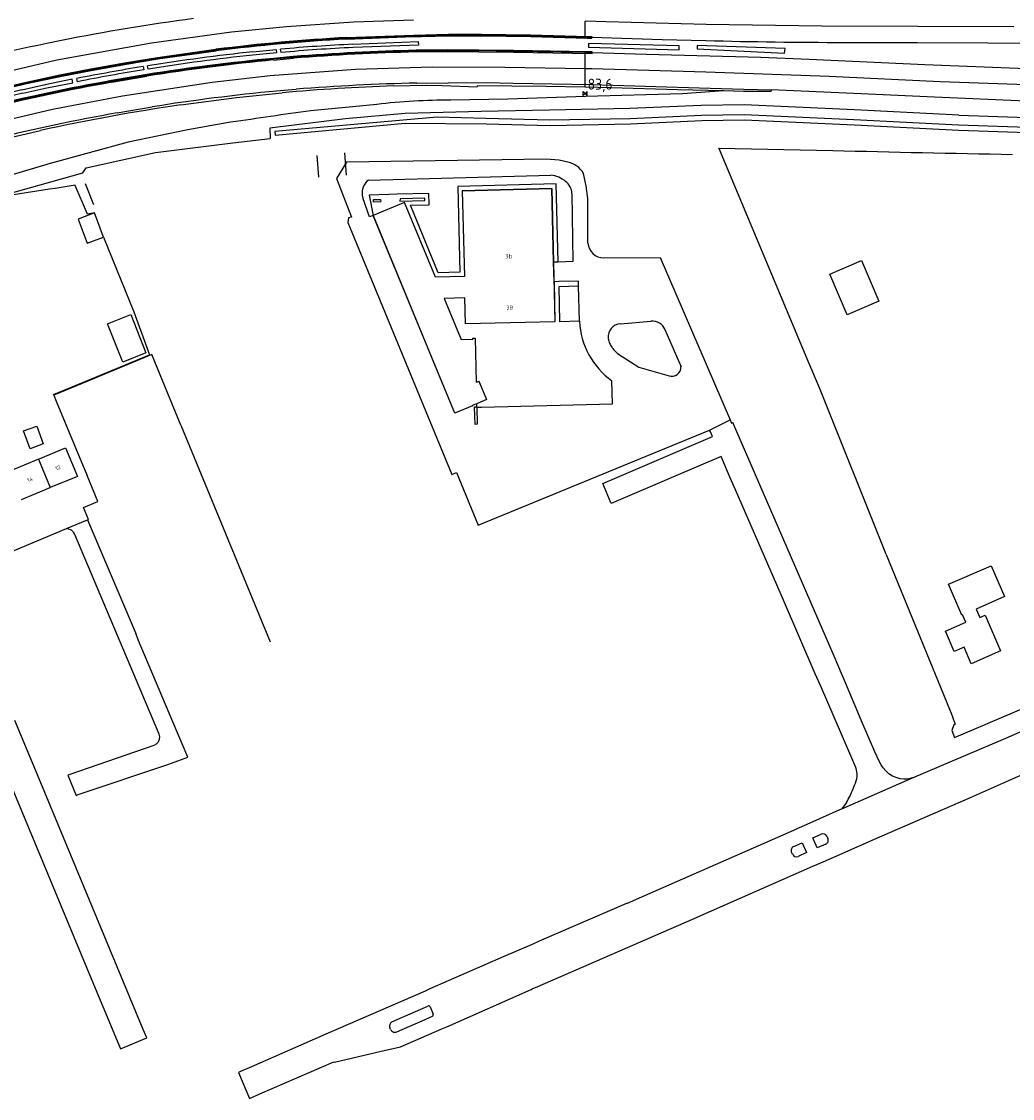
# Model space of a CAD drawing. Extents: x 145741 to 149421, y 457889 to 459999.
# Tile 54 of 84: x 147985 to 148211, y 459221 to 459467. Entities that reach past the tile are written whole.
import ezdxf
from ezdxf.enums import TextEntityAlignment as Align

# ---------------------------------------------------------------- set-up
doc = ezdxf.new("R2010")
doc.units = 0
doc.header["$LTSCALE"] = 4
doc.layers.get('0').update_dxf_attribs({"linetype": 'CONTINUOUS'})
doc.styles.add('ISO', font='ISO')
doc.styles.get("Standard").update_dxf_attribs({"font": 'ISO'})
doc.linetypes.add('RASTER', pattern='A,0.25,-0.25,[150,BLOK.SHX,S=0.25,R=0,X=0,Y=0],-0.25,0.25', length=1)

# ---------------------------------------------------------------- blocks, each defined once
blk = doc.blocks.new('kilometerpaal')
at = {"color": 0}
for p, q in [((-0.44, 0.44), (0.44, -0.44)), ((-0.44, -0.44), (-0.44, 0.44)), ((0.44, 0.44), (-0.44, -0.44)), ((0.44, -0.44), (0.44, 0.44))]:
    blk.add_line(p, q, dxfattribs=at)
at = {"color": 0, "style": 'ISO'}
blk.add_attdef('KILOMETERPAAL', (0.59, 0.87), '', height=2.5, dxfattribs=at)

msp = doc.modelspace()

# ---------------------------------------------------------------- linework, layer by layer
at = {"linetype": 'Continuous'}
for p, q in [((148060.75, 459466.94), (148045.49, 459465.92)), ((148074.48, 459467.45), (148060.75, 459466.94)), ((148113.71, 459463.57), (148113.71, 459467.16)), ((148118.48, 459467.04), (148113.71, 459467.16)), ((148141.36, 459466.45), (148118.48, 459467.04)), ((148032.92, 459464.64), (148014.65, 459462.17)), ((148045.49, 459465.92), (148032.92, 459464.64)), ((148167.74, 459466.06), (148141.36, 459466.45)), ((148211.66, 459465.87), (148167.74, 459466.06)), ((147994.06, 459462.76), (147990.68, 459462.09)), ((148014.65, 459462.17), (147993.03, 459458.27)), ((148059.2, 459463.28), (148074.58, 459463.85)), ((148059.21, 459463.08), (148074.59, 459463.65)), ((148060.64, 459461.93), (148075.55, 459462.51)), ((148074.58, 459463.85), (148082.52, 459464.02)), ((148074.59, 459463.65), (148074.9, 459463.67)), ((148074.9, 459463.67), (148075.54, 459463.67)), ((148075.54, 459463.67), (148076.3, 459463.69)), ((148075.55, 459462.51), (148075.59, 459461.72)), ((148076.3, 459463.69), (148082.52, 459463.81)), ((148082.52, 459464.02), (148090.02, 459464.01)), ((148082.52, 459463.81), (148090.02, 459463.8)), ((148090.02, 459464.01), (148101.22, 459463.88)), ((148090.02, 459463.8), (148101.21, 459463.67)), ((148101.21, 459463.67), (148114.2, 459463.34)), ((148101.22, 459463.88), (148113.71, 459463.57)), ((148113.71, 459463.57), (148115.2, 459463.53)), ((148114.2, 459463.34), (148115.2, 459463.33)), ((148114.46, 459462.09), (148114.46, 459461.21)), ((148135.18, 459461.53), (148114.46, 459462.09)), ((148115.2, 459463.53), (148131.25, 459463)), ((148115.2, 459463.33), (148115.2, 459463.53)), ((148131.25, 459463), (148141.26, 459462.75)), ((148172.93, 459462.34), (148189.52, 459462.33)), ((148189.52, 459462.33), (148205.71, 459462.25)), ((148205.71, 459462.25), (148214.58, 459462.13)), ((148016.02, 459458.75), (148029.36, 459460.59)), ((148016.05, 459458.55), (148029.39, 459460.39)), ((148037.77, 459460.18), (148043.08, 459460.71)), ((148043.16, 459459.94), (148037.77, 459459.42)), ((148043.08, 459460.71), (148043.16, 459459.94)), ((148044.21, 459460.03), (148044.13, 459460.81)), ((148075.59, 459461.72), (148060.66, 459461.16)), ((148082.33, 459460.6), (148075.12, 459460.53)), ((148082.33, 459460.39), (148075.12, 459460.32)), ((148075.12, 459460.15), (148082.34, 459460.22)), ((148089.38, 459460.58), (148082.33, 459460.6)), ((148089.37, 459460.37), (148082.33, 459460.39)), ((148082.34, 459460.22), (148089.37, 459460.21)), ((148097.36, 459460.29), (148089.37, 459460.37)), ((148089.37, 459460.21), (148097.36, 459460.12)), ((148097.36, 459460.5), (148089.38, 459460.58)), ((148114.34, 459460.2), (148097.36, 459460.5)), ((148113.71, 459459.99), (148097.36, 459460.29)), ((148097.36, 459460.12), (148115.33, 459459.79)), ((148113.71, 459456.37), (148113.71, 459459.99)), ((148115.32, 459459.96), (148113.71, 459459.99)), ((148115.3, 459460.19), (148114.34, 459460.2)), ((148114.46, 459461.21), (148135.2, 459460.6)), ((148115.32, 459459.96), (148115.3, 459460.19)), ((148127.61, 459459.59), (148115.32, 459459.96)), ((148115.33, 459459.79), (148115.32, 459459.96)), ((148153.8, 459458.86), (148127.61, 459459.59)), ((148135.2, 459460.6), (148135.18, 459461.53)), ((148139.31, 459461.6), (148139.3, 459460.83)), ((148139.3, 459460.83), (148159.27, 459459.84)), ((148159.35, 459460.94), (148139.31, 459461.6)), ((148159.27, 459459.84), (148159.35, 459460.94)), ((147993.03, 459458.27), (147968.36, 459452.45)), ((148000.81, 459456.12), (148008.91, 459457.58)), ((148000.85, 459455.92), (148008.94, 459457.38)), ((148008.91, 459457.58), (148016.02, 459458.75)), ((148008.94, 459457.38), (148016.05, 459458.55)), ((148047.01, 459459.1), (148042.49, 459458.69)), ((148047.03, 459458.89), (148042.52, 459458.48)), ((148042.53, 459458.31), (148047.04, 459458.72)), ((148164.9, 459458.42), (148153.8, 459458.86)), ((148191.26, 459457.24), (148164.9, 459458.42)), ((148214.52, 459456.26), (148191.26, 459457.24)), ((147985.7, 459453.02), (147993.75, 459454.74)), ((147993.75, 459454.74), (148000.81, 459456.12)), ((147993.79, 459454.54), (148000.85, 459455.92)), ((148013.53, 459454.99), (148005.48, 459453.6)), ((148013.56, 459454.78), (148005.52, 459453.39)), ((148005.55, 459453.22), (148013.59, 459454.62)), ((148012.71, 459456.83), (148012.85, 459456.07)), ((148013.87, 459456.23), (148013.74, 459457.01)), ((148028.48, 459453.27), (148041.77, 459454.77)), ((148041.77, 459454.77), (148061.25, 459456.18)), ((148061.25, 459456.18), (148078.76, 459456.73)), ((148078.76, 459456.73), (148095.31, 459456.69)), ((148095.31, 459456.69), (148113.71, 459456.37)), ((148113.71, 459452.07), (148113.71, 459456.37)), ((148113.71, 459456.37), (148115.25, 459456.34)), ((148115.25, 459456.34), (148141.29, 459455.59)), ((148141.29, 459455.59), (148169.41, 459454.58)), ((148169.41, 459454.58), (148194.77, 459453.36)), ((147979.68, 459451.61), (147985.7, 459453.02)), ((147979.73, 459451.41), (147985.75, 459452.83)), ((147990.34, 459452.63), (147984.99, 459451.45)), ((147985.75, 459452.83), (147993.79, 459454.54)), ((147996.53, 459453.92), (147990.34, 459452.63)), ((147990.74, 459451.92), (147996.68, 459453.13)), ((147996.68, 459453.13), (147996.53, 459453.92)), ((147997.74, 459453.34), (147997.56, 459454.1)), ((148007.99, 459450.14), (148028.48, 459453.27)), ((148069.88, 459452.37), (148077.43, 459452.56)), ((148077.43, 459452.56), (148081.05, 459452.49)), ((148081.05, 459452.49), (148089.03, 459452.17)), ((148089.08, 459452.39), (148089.03, 459452.17)), ((148104.81, 459452.23), (148089.08, 459452.39)), ((148113.71, 459452.07), (148104.81, 459452.23)), ((148194.77, 459453.36), (148214.48, 459452.72)), ((147985.2, 459450.71), (147990.74, 459451.92)), ((147992, 459447.08), (148007.99, 459450.14)), ((148021.33, 459448.03), (148034.05, 459449.75)), ((148034.05, 459449.75), (148044.47, 459450.81)), ((148113.74, 459449.94), (148096.06, 459449.36)), ((148119.61, 459451.96), (148113.71, 459452.07)), ((148135.93, 459450.61), (148113.74, 459449.94)), ((148134.76, 459451.5), (148119.61, 459451.96)), ((148145.32, 459451.24), (148134.76, 459451.5)), ((148145.32, 459451.24), (148135.93, 459450.61)), ((148149.84, 459451.09), (148145.32, 459451.24)), ((148156.14, 459451.08), (148149.84, 459451.09)), ((148156.18, 459451.48), (148156.14, 459451.08)), ((148175.1, 459450.64), (148156.18, 459451.48)), ((148193.51, 459449.82), (148175.1, 459450.64)), ((148214.44, 459448.94), (148193.51, 459449.82)), ((148066.08, 459448.16), (148051.03, 459446.73)), ((148096.06, 459449.36), (148083.02, 459449.15)), ((148123.89, 459447.2), (148105.56, 459446.83)), ((148140.19, 459447.92), (148123.89, 459447.2)), ((148150.01, 459448.09), (148140.19, 459447.92)), ((148175.2, 459446.93), (148150.01, 459448.09)), ((147972.31, 459442.4), (147992, 459447.08)), ((148058.91, 459444.85), (148041.62, 459442.76)), ((148079.91, 459445.25), (148042.77, 459441.96)), ((148072.58, 459446.12), (148058.91, 459444.85)), ((148089.93, 459446.57), (148072.58, 459446.12)), ((148090.98, 459444.91), (148079.91, 459445.25)), ((148105.56, 459446.83), (148089.93, 459446.57)), ((148105.6, 459444.53), (148090.98, 459444.91)), ((148123.96, 459444.89), (148105.6, 459444.53)), ((148140.26, 459445.61), (148123.96, 459444.89)), ((148149.98, 459445.79), (148140.26, 459445.61)), ((148175.09, 459444.63), (148149.98, 459445.79)), ((148199.04, 459445.73), (148175.2, 459446.93)), ((148199.04, 459445.73), (148222.23, 459444.93)), ((148022.89, 459442.38), (148009.33, 459439.51)), ((148032.71, 459444.08), (148022.89, 459442.38)), ((148041.62, 459442.76), (148041.73, 459440.34)), ((148042.84, 459441.15), (148072.55, 459443.84)), ((148072.55, 459443.84), (148091.08, 459443.75)), ((148091.08, 459443.75), (148105.7, 459443.36)), ((148105.7, 459443.36), (148124.06, 459443.73)), ((148124.06, 459443.73), (148140.36, 459444.45)), ((148140.36, 459444.45), (148150.08, 459444.62)), ((148150.08, 459444.62), (148175.19, 459443.46)), ((148198.96, 459443.42), (148175.09, 459444.63)), ((148175.19, 459443.46), (148199.02, 459442.26)), ((148222.16, 459442.63), (148198.96, 459443.42)), ((147979.64, 459439.96), (147989.28, 459442.21)), ((148033.22, 459439.4), (148041.73, 459440.34)), ((148042.77, 459441.96), (148042.84, 459441.15)), ((148199.02, 459442.26), (148222.22, 459441.46)), ((148009.33, 459439.51), (147991.46, 459434.65)), ((148015.51, 459437.14), (148033.22, 459439.4)), ((148144.36, 459437.85), (148144.23, 459438.15)), ((148144.23, 459438.15), (148170.24, 459437.63)), ((148164.81, 459389.12), (148144.36, 459437.85)), ((147999.68, 459433.69), (148015.51, 459437.14)), ((148059.14, 459434.92), (148056.88, 459431.23)), ((148104.8, 459435.65), (148059.14, 459434.92)), ((148107.72, 459435.38), (148104.8, 459435.65)), ((148109.76, 459434.93), (148107.72, 459435.38)), ((147953.55, 459419.7), (147998.94, 459432.51)), ((147991.46, 459434.65), (147976.15, 459430.14)), ((147998.94, 459432.51), (147999.68, 459433.69)), ((148056.88, 459431.23), (148060.31, 459422.42)), ((148064.17, 459430.88), (148105.84, 459432)), ((148107.08, 459429.99), (148084.59, 459429.43)), ((148107.52, 459412.13), (148107.08, 459429.99)), ((148113.89, 459429.56), (148113.3, 459432.4)), ((147991.3, 459428.76), (147983.12, 459427.46)), ((147992.64, 459428.97), (147991.3, 459428.76)), ((147997.17, 459429.69), (147992.64, 459428.97)), ((147997.2, 459429.6), (147997.17, 459429.69)), ((148000, 459423.05), (147997.2, 459429.6)), ((148068.82, 459427.57), (148064.35, 459427.45)), ((148070.74, 459427.61), (148068.82, 459427.57)), ((148078, 459427.8), (148070.74, 459427.61)), ((148078.08, 459425.24), (148078, 459427.8)), ((148084.59, 459429.43), (148085.08, 459409.82)), ((148106.06, 459428.91), (148085.62, 459428.41)), ((148085.62, 459428.41), (148086.1, 459408.84)), ((148106.47, 459412.1), (148106.06, 459428.91)), ((148110.67, 459427.81), (148110.84, 459412.22)), ((148114.27, 459426.69), (148113.89, 459429.56)), ((148064.44, 459422.45), (148062.94, 459426.8)), ((148064.35, 459427.45), (148065.3, 459422.8)), ((148071.64, 459425.41), (148068.02, 459423.92)), ((148072.44, 459425.74), (148071.64, 459425.41)), ((148079.47, 459408.68), (148072.44, 459425.74)), ((148073.78, 459425.12), (148078.08, 459425.24)), ((148080.13, 459409.69), (148073.78, 459425.12)), ((148114.34, 459416.47), (148114.27, 459426.69)), ((148001.58, 459423.34), (147997.85, 459421.93)), ((148001.58, 459423.34), (148000, 459423.05)), ((148003.65, 459417.84), (148001.58, 459423.34)), ((148065.3, 459422.8), (148064.44, 459422.45)), ((148068.02, 459423.92), (148065.3, 459422.8)), ((148083.89, 459377.59), (148065.3, 459422.8)), ((147997.85, 459421.93), (147999.93, 459416.44)), ((148059.64, 459422.2), (148059.48, 459421.14)), ((148059.48, 459421.14), (148083.2, 459363.53)), ((148060.31, 459422.42), (148059.64, 459422.2)), ((147999.93, 459416.44), (148003.65, 459417.84)), ((148003.65, 459417.84), (148010.58, 459400.78)), ((148117.98, 459413.07), (148130.83, 459413.18)), ((148130.83, 459413.18), (148146.79, 459376.03)), ((148107.52, 459412.13), (148106.47, 459412.1)), ((148106.58, 459407.63), (148106.47, 459412.1)), ((148110.84, 459412.22), (148107.52, 459412.13)), ((148169.62, 459409.38), (148176.82, 459412.45)), ((148176.82, 459412.45), (148180.75, 459403.17)), ((148086.1, 459408.84), (148079.47, 459408.68)), ((148085.08, 459409.82), (148080.13, 459409.69)), ((148173.54, 459400.06), (148169.62, 459409.38)), ((148107.68, 459407.66), (148106.58, 459407.63)), ((148106.58, 459407.63), (148106.8, 459398.47)), ((148112.17, 459407.78), (148107.68, 459407.66)), ((148107.72, 459406.5), (148112.19, 459406.66)), ((148107.91, 459398.48), (148107.72, 459406.5)), ((148112.19, 459406.66), (148112.17, 459407.78)), ((148112.37, 459398.58), (148112.19, 459406.66)), ((148086.21, 459403.91), (148081.45, 459403.8)), ((148081.45, 459403.8), (148085.35, 459394.44)), ((148086.36, 459397.97), (148086.21, 459403.91)), ((148180.75, 459403.17), (148173.54, 459400.06)), ((148010.58, 459400.78), (148014.14, 459390.88)), ((148004.58, 459398), (148009.87, 459400.1)), ((148008.05, 459389.24), (148004.58, 459398)), ((148009.87, 459400.1), (148013.35, 459391.34)), ((148106.8, 459398.47), (148086.36, 459397.97)), ((148112.37, 459398.58), (148107.91, 459398.48)), ((148121.74, 459398.03), (148128.72, 459398.59)), ((148131.93, 459396.73), (148135.59, 459388.17)), ((148085.35, 459394.44), (148088.05, 459394.46)), ((148088.03, 459394.74), (148088.55, 459394.75)), ((148088.05, 459394.46), (148088.03, 459394.74)), ((148088.55, 459394.75), (148088.78, 459384.63)), ((148118.96, 459394.7), (148118.97, 459394.65)), ((148118.97, 459394.65), (148118.98, 459394.59)), ((148118.98, 459394.59), (148118.99, 459394.53)), ((148118.99, 459394.53), (148119.02, 459394.36)), ((148119.02, 459394.36), (148119.05, 459394.23)), ((148119.05, 459394.23), (148119.09, 459394.08)), ((148119.09, 459394.08), (148119.18, 459393.83)), ((148119.18, 459393.83), (148119.27, 459393.59)), ((148119.27, 459393.59), (148119.37, 459393.36)), ((148119.37, 459393.36), (148119.5, 459393.09)), ((148119.5, 459393.09), (148119.63, 459392.87)), ((147998.7, 459384.49), (148014.14, 459390.88)), ((148013.35, 459391.34), (148008.05, 459389.24)), ((148119.63, 459392.87), (148119.77, 459392.67)), ((148119.77, 459392.67), (148119.9, 459392.5)), ((148119.9, 459392.5), (148120.03, 459392.34)), ((148120.03, 459392.34), (148120.19, 459392.16)), ((148120.19, 459392.16), (148120.28, 459392.06)), ((148120.28, 459392.06), (148120.4, 459391.94)), ((148120.4, 459391.94), (148121.09, 459391.21)), ((148121.09, 459391.21), (148125.95, 459388.11)), ((148125.95, 459388.11), (148132.86, 459386.11)), ((148167.19, 459383.35), (148164.81, 459389.12)), ((147992.27, 459381.83), (147998.7, 459384.49)), ((148088.78, 459384.63), (148089.42, 459384.88)), ((148089.42, 459384.88), (148091.13, 459380.67)), ((148119.95, 459379.71), (148119.8, 459385)), ((148182.23, 459345.85), (148167.19, 459383.35)), ((147992.33, 459381.7), (147992.27, 459381.83)), ((147992.33, 459381.7), (147992.86, 459380.29)), ((147992.86, 459380.29), (147999.01, 459365.5)), ((148087.92, 459379.24), (148083.89, 459377.59)), ((148088.91, 459379.74), (148087.89, 459379.31)), ((148087.89, 459379.31), (148087.92, 459379.24)), ((148088.42, 459379.04), (148088.93, 459379.05)), ((148088.42, 459378.96), (148088.42, 459379.04)), ((148088.53, 459375.01), (148088.42, 459378.96)), ((148091.13, 459380.67), (148088.91, 459379.74)), ((148088.93, 459379.05), (148088.91, 459379.74)), ((148088.93, 459378.97), (148088.93, 459379.05)), ((148088.93, 459378.97), (148089.98, 459378.99)), ((148088.93, 459378.97), (148089.03, 459375.03)), ((148089.98, 459378.99), (148119.95, 459379.71)), ((148142.12, 459373.72), (148146.79, 459376.03)), ((148146.79, 459376.03), (148147.09, 459375.33)), ((147985.39, 459373.52), (147988.4, 459374.63)), ((147986.9, 459369.45), (147985.39, 459373.52)), ((147988.4, 459374.63), (147989.91, 459370.57)), ((148089.03, 459375.03), (148088.53, 459375.01)), ((148089.25, 459351.99), (148142.12, 459373.72)), ((148142.3, 459373.3), (148142.12, 459373.72)), ((148147.09, 459375.33), (148147.44, 459375.48)), ((148148.12, 459373.86), (148147.44, 459375.48)), ((148170.6, 459322.03), (148148.12, 459373.86)), ((148128.39, 459366.06), (148142.76, 459372.23)), ((148142.76, 459372.23), (148142.3, 459373.3)), ((147989.91, 459370.57), (147986.9, 459369.45)), ((147988.83, 459367.06), (147995, 459369.62)), ((147995, 459369.62), (147997.69, 459363.14)), ((147988.83, 459367.06), (147982.23, 459364.33)), ((147988.83, 459367.06), (147991.49, 459360.57)), ((148117.7, 459361.47), (148128.39, 459366.06)), ((148144.76, 459367.69), (148134.41, 459363.24)), ((148146.83, 459362.79), (148144.76, 459367.69)), ((147999.01, 459365.5), (147999.91, 459363.32)), ((148083.2, 459363.53), (148084.33, 459363.99)), ((148084.33, 459363.99), (148089.25, 459351.99)), ((147997.69, 459363.14), (147991.49, 459360.57)), ((148002.39, 459357.37), (147999.91, 459363.32)), ((148119.62, 459356.94), (148117.7, 459361.47)), ((148134.41, 459363.24), (148119.62, 459356.94)), ((148148.03, 459360.05), (148146.83, 459362.79)), ((147984.89, 459357.83), (147991.49, 459360.57)), ((148158.97, 459334.82), (148148.03, 459360.05)), ((147999.07, 459355.99), (148002.39, 459357.37)), ((148000.2, 459353.26), (147999.07, 459355.99)), ((147988.47, 459348.39), (147995.19, 459351.18)), ((147995.19, 459351.18), (148000.03, 459353.19)), ((147995.19, 459351.18), (147995.28, 459351.18)), ((147995.28, 459351.18), (147995.65, 459351.13)), ((148000.03, 459353.19), (148000.19, 459353.26)), ((148000.03, 459353.19), (148011.01, 459327.18)), ((148000.19, 459353.26), (148000.2, 459353.26)), ((147995.65, 459351.13), (147996.03, 459350.98)), ((147996.03, 459350.98), (147996.24, 459350.9)), ((147996.24, 459350.9), (147996.72, 459350.49)), ((147996.72, 459350.49), (147997.05, 459349.96)), ((147997.05, 459349.96), (148016.3, 459304.28)), ((147976.79, 459343.53), (147988.47, 459348.39)), ((148182.47, 459345.26), (148182.23, 459345.85)), ((148182.47, 459345.26), (148196.94, 459309.92)), ((148196.69, 459338.46), (148206.41, 459342.69)), ((148206.41, 459342.69), (148209.48, 459335.64)), ((148199.75, 459331.42), (148196.69, 459338.46)), ((148166.25, 459318.02), (148158.97, 459334.82)), ((148209.48, 459335.64), (148202.98, 459332.81)), ((148202.98, 459332.81), (148203.83, 459330.85)), ((148195.98, 459327.77), (148200.62, 459329.79)), ((148199.89, 459331.48), (148199.75, 459331.42)), ((148200.62, 459329.79), (148199.89, 459331.48)), ((148203.83, 459330.85), (148205.06, 459331.38)), ((148205.06, 459331.38), (148208.61, 459323.23)), ((148011.39, 459326.25), (148011.01, 459327.18)), ((148198.01, 459323.1), (148195.98, 459327.77)), ((148011.58, 459325.79), (148011.39, 459326.25)), ((148020.33, 459305.02), (148011.58, 459325.79)), ((148171.44, 459320.09), (148170.6, 459322.03)), ((148200.24, 459324.08), (148198.01, 459323.1)), ((148201.88, 459320.31), (148200.24, 459324.08)), ((148208.61, 459323.23), (148201.88, 459320.31)), ((148172.52, 459317.55), (148171.44, 459320.09)), ((148167.45, 459315.33), (148166.25, 459318.02)), ((148172.58, 459317.4), (148172.52, 459317.55)), ((148177, 459306.9), (148172.58, 459317.4)), ((148172.01, 459304.7), (148167.45, 459315.33)), ((148205.73, 459306.72), (148225.79, 459315.18)), ((148211.28, 459294.03), (148260.49, 459315.62)), ((148196.94, 459309.92), (148197.31, 459309.02)), ((148209.82, 459303.26), (148225.11, 459310.06)), ((147988.58, 459294.9), (147983.44, 459307.33)), ((148179.86, 459300.19), (148177, 459306.9)), ((148197.31, 459309.02), (148198.1, 459306.88)), ((148198.1, 459306.88), (148198.24, 459306.49)), ((148022.89, 459298.95), (148020.33, 459305.02)), ((148175.51, 459296.56), (148172.01, 459304.7)), ((148197.9, 459306.3), (148197.43, 459305.01)), ((148197.43, 459305.01), (148198.04, 459303.47)), ((148198.24, 459306.49), (148197.9, 459306.3)), ((148198.04, 459303.47), (148205.11, 459306.45)), ((148205.11, 459306.45), (148205.73, 459306.72)), ((148016.12, 459302.39), (148015.69, 459301.92)), ((148016.38, 459302.96), (148016.12, 459302.39)), ((148016.3, 459304.28), (148016.33, 459304.2)), ((148016.33, 459304.2), (148016.45, 459303.59)), ((148016.45, 459303.59), (148016.38, 459302.96)), ((148197.64, 459298.08), (148209.82, 459303.26)), ((148015.14, 459301.62), (147995.98, 459295)), ((148015.69, 459301.92), (148015.14, 459301.62)), ((148180.92, 459297.85), (148179.86, 459300.19)), ((147997.89, 459290.38), (148018.33, 459297.3)), ((148018.33, 459297.3), (148019.18, 459297.61)), ((148019.18, 459297.61), (148022.89, 459298.95)), ((148181.29, 459297.18), (148180.92, 459297.85)), ((148181.79, 459296.47), (148181.29, 459297.18)), ((148188.51, 459294.19), (148197.64, 459298.08)), ((148012.74, 459236.71), (147988.58, 459294.9)), ((147995.98, 459295), (147995.51, 459294.84)), ((147995.51, 459294.84), (147997.42, 459290.22)), ((148182.36, 459295.81), (148181.79, 459296.47)), ((148183.1, 459295.16), (148182.36, 459295.81)), ((148183.92, 459294.62), (148183.1, 459295.16)), ((148184.75, 459294.26), (148183.92, 459294.62)), ((147982.02, 459293.72), (147999.85, 459250.68)), ((148172.35, 459287.15), (148188.51, 459294.19)), ((148185.62, 459294.02), (148184.75, 459294.26)), ((148186.46, 459293.91), (148185.62, 459294.02)), ((148187.19, 459293.91), (148186.46, 459293.91)), ((148187.67, 459293.96), (148187.19, 459293.91)), ((148188.51, 459294.19), (148187.67, 459293.96)), ((148201.69, 459289.76), (148211.28, 459294.03)), ((147997.42, 459290.22), (147997.89, 459290.38)), ((148182.78, 459281.52), (148201.69, 459289.76)), ((148173.4, 459288.57), (148172.35, 459287.15)), ((148172.35, 459287.15), (148164.35, 459283.57)), ((148161.96, 459282.52), (148127.24, 459267.23)), ((148162.05, 459282.56), (148161.96, 459282.52)), ((148164.33, 459283.56), (148162.05, 459282.56)), ((148164.35, 459283.57), (148164.33, 459283.56)), ((148165.7, 459280.48), (148167.63, 459281.35)), ((148166.7, 459278.22), (148165.7, 459280.48)), ((148168.92, 459280.88), (148169.16, 459280.36)), ((148171.91, 459276.73), (148179.83, 459280.22)), ((148179.83, 459280.22), (148182.78, 459281.52)), ((148161.33, 459278.54), (148163.29, 459279.39)), ((148163.29, 459279.39), (148164.28, 459277.13)), ((148168.65, 459279.06), (148166.7, 459278.22)), ((148161.04, 459276.76), (148160.84, 459277.22)), ((148164.28, 459277.13), (148162.36, 459276.27)), ((148165.72, 459274), (148168.07, 459275.04)), ((148168.07, 459275.04), (148171.91, 459276.73)), ((148138.05, 459261.8), (148165.72, 459274)), ((148123.14, 459265.46), (148103.16, 459256.86)), ((148123.26, 459265.52), (148123.14, 459265.46)), ((148127.24, 459267.23), (148123.26, 459265.52)), ((148102.87, 459246.54), (148138.05, 459261.8)), ((148101.58, 459256.13), (148094.99, 459253.27)), ((148103.16, 459256.86), (148101.58, 459256.13)), ((148094.99, 459253.27), (148078.21, 459245.97)), ((147999.85, 459250.68), (148007.13, 459233.22)), ((148077.12, 459245.49), (148054.47, 459235.65)), ((148078.21, 459245.97), (148077.12, 459245.49)), ((148082.08, 459237.32), (148101.34, 459245.87)), ((148101.34, 459245.87), (148101.58, 459245.98)), ((148101.58, 459245.98), (148102.87, 459246.54)), ((148069.51, 459238.44), (148076.16, 459241.34)), ((148076.16, 459241.34), (148077.76, 459242.06)), ((148078.26, 459241.87), (148078.99, 459240.21)), ((148070.64, 459236.15), (148077.15, 459238.99)), ((148077.15, 459238.99), (148078.12, 459239.41)), ((148078.12, 459239.41), (148078.8, 459239.72)), ((148013.56, 459234.79), (148012.74, 459236.71)), ((148054.47, 459235.65), (148037.49, 459228.19)), ((148069.26, 459236.66), (148069.08, 459237.06)), ((148071.51, 459232.76), (148080.96, 459236.85)), ((148080.96, 459236.85), (148082.08, 459237.32)), ((148007.13, 459233.22), (148007.51, 459232.31)), ((148007.51, 459232.31), (148013.56, 459234.79)), ((148056.46, 459229.21), (148067.1, 459231.72)), ((148067.1, 459231.72), (148071.51, 459232.76)), ((148037.49, 459228.19), (148034.98, 459227.11)), ((148039.36, 459221.97), (148056.29, 459229.29)), ((148056.29, 459229.29), (148056.46, 459229.21)), ((148034.98, 459227.11), (148034.47, 459226.88)), ((148034.47, 459226.88), (148037.05, 459220.93)), ((148037.05, 459220.93), (148039.36, 459221.97))]:
    msp.add_line(p, q, dxfattribs=at)
at = {"linetype": 'Continuous', "lineweight": -3}
for p, q in [((148059.2, 459463.46), (148074.58, 459464.02)), ((148074.58, 459464.02), (148082.51, 459464.19)), ((148082.51, 459464.19), (148090.02, 459464.18)), ((148090.02, 459464.18), (148101.22, 459464.05)), ((148101.22, 459464.05), (148114.3, 459463.71)), ((148114.3, 459463.71), (148115.19, 459463.71)), ((148115.19, 459463.71), (148115.2, 459463.53)), ((148016, 459458.92), (148029.34, 459460.76)), ((148000.78, 459456.29), (148008.88, 459457.75)), ((148008.88, 459457.75), (148016, 459458.92)), ((147985.67, 459453.19), (147993.71, 459454.91)), ((147993.71, 459454.91), (148000.78, 459456.29)), ((147979.64, 459451.77), (147985.67, 459453.19)), ((148075.24, 459453.04), (148082.36, 459453.11)), ((148082.36, 459453.11), (148091.09, 459453.15)), ((148091.09, 459453.15), (148097.25, 459453.01)), ((148097.25, 459453.01), (148115.16, 459452.68)), ((148115.16, 459452.68), (148127.4, 459452.32)), ((148127.4, 459452.32), (148142.24, 459451.91)), ((148043.19, 459451.23), (148047.64, 459451.63)), ((148142.24, 459451.91), (148149.91, 459451.65)), ((148149.91, 459451.65), (148156.18, 459451.48)), ((148006.77, 459446.22), (148014.76, 459447.6))]:
    msp.add_line(p, q, dxfattribs=at)
for p, q in [((148052.83, 459431.5), (148052.48, 459436.5)), ((148058.71, 459437.12), (148059.07, 459431.98)), ((147999.49, 459430.05), (148001.35, 459425.29)), ((148085.62, 459428.41), (148106.06, 459428.91)), ((148085.62, 459428.41), (148086.1, 459408.84)), ((148106.06, 459428.91), (148106.8, 459398.47)), ((148065.36, 459426.41), (148066.97, 459426.46)), ((148065.36, 459425.9), (148065.36, 459426.41)), ((148065.36, 459425.9), (148066.98, 459425.94)), ((148066.97, 459426.46), (148066.98, 459425.94)), ((148071.64, 459425.41), (148068.02, 459423.92)), ((148071.4, 459426.58), (148071.39, 459426.06)), ((148071.39, 459426.06), (148077.05, 459426.21)), ((148077.03, 459426.72), (148071.4, 459426.58)), ((148072.44, 459425.74), (148071.64, 459425.41)), ((148079.47, 459408.68), (148072.44, 459425.74)), ((148077.05, 459426.21), (148077.03, 459426.72)), ((148068.02, 459423.92), (148065.3, 459422.8)), ((148065.3, 459422.8), (148081.44, 459383.53)), ((148086.1, 459408.84), (148079.47, 459408.68)), ((148086.21, 459403.91), (148081.45, 459403.8)), ((148081.45, 459403.8), (148085.35, 459394.44)), ((148086.36, 459397.97), (148086.21, 459403.91)), ((148106.8, 459398.47), (148086.36, 459397.97)), ((148085.35, 459394.44), (148088.05, 459394.46)), ((148088.03, 459394.74), (148088.55, 459394.75)), ((148088.03, 459394.74), (148088.05, 459394.46)), ((148088.55, 459394.75), (148088.78, 459384.63)), ((148088.78, 459384.63), (148089.42, 459384.88)), ((148089.68, 459384.23), (148089.42, 459384.88))]:
    msp.add_line(p, q)
at = {"linetype": 'RASTER', "lineweight": -3}
for p, q in [((148014.7, 459390.98), (147998.75, 459384.36)), ((148021.34, 459374.83), (148014.7, 459390.98)), ((147998.75, 459384.36), (147992.33, 459381.7)), ((148021.34, 459374.83), (148041.72, 459325.3))]:
    msp.add_line(p, q, dxfattribs=at)
at = {"linetype": 'Continuous'}
for centre, radius, start, end in [((148084.28, 459013.18), 458.55, 97.5262, 101.3473), ((148092.91, 458979.28), 493.52, 101.9551, 105.8346), ((148082.86, 459034.81), 429.12, 93.1596, 97.1611), ((148082.82, 459035.13), 428.61, 93.1577, 97.1616), ((148174.13, 460774.86), 1312.52, 268.56514, 269.94754), ((148091.85, 458957.32), 505.76, 96.1383, 98.8841), ((148086.86, 458953.21), 509.39, 92.9508, 94.8119), ((148079.84, 459064.66), 396.97, 92.7683, 95.1496), ((148086.21, 458966.27), 494.38, 91.2859, 94.5477), ((148086.26, 458965.29), 495.15, 91.2888, 94.5438), ((148086.25, 458965.57), 494.7, 91.2891, 94.5458), ((148087.42, 458991.65), 469.19, 95.4941, 99.0606), ((148087.37, 458992.06), 468.58, 95.4925, 99.0619), ((148087.44, 458991.52), 468.95, 95.4957, 99.0607), ((148086.11, 459006.12), 455.88, 96.0867, 99.1176), ((148106.64, 458892.55), 572.04, 99.4513, 100.9933), ((148086.59, 459005.15), 456.92, 99.2875, 101.2134), ((148080.39, 459029.51), 430.65, 100.0176, 103.8898), ((148080.17, 459030.61), 429.31, 100.0134, 103.8955), ((148080.3, 459029.97), 429.8, 100.0155, 103.8915), ((148083.53, 459022.25), 430.34, 91.817, 95.2077), ((148096.79, 458967.04), 497.15, 102.9952, 106.4971), ((148088.27, 459000.14), 462.2, 102.8853, 106.6367), ((148084.94, 459007.08), 445.52, 98.209, 102.3988), ((148083.19, 459300.51), 148.64, 90.0648, 96.6102), ((148651.57, 455224.5), 4264.72, 98.09509, 98.34374), ((148304.07, 464647.41), 5211.5, 268.52848, 268.98007), ((148108.8, 459429.84), 5.18, 29.5747, 79.2612), ((148066.41, 459427.97), 3.67, 127.5079, 179.9942), ((148105.11, 459425.49), 6.54, 50.8783, 83.5661), ((148106.72, 459427.5), 3.97, 4.4586, 50.6471), ((148066.39, 459427.97), 3.65, 179.9855, 198.8129), ((148117.96, 459416.7), 3.63, 183.6381, 270.2534), ((148130.36, 459399.59), 18.02, 183.2216, 234.0944), ((148122.02, 459394.97), 3.08, 95.3422, 185.0399), ((148129.08, 459395.49), 3.12, 23.4904, 96.4794), ((148133.46, 459388.15), 2.12, 253.3938, 0.6811), ((148170.9, 459294.85), 4.91, 332.2961, 20.335), ((148147.09, 459302.98), 30.02, 337.9354, 339.7162), ((148149.55, 459302.04), 27.39, 330.5234, 337.8174), ((148168.03, 459280.44), 0.993, 26.0555, 113.7006), ((148168.26, 459279.96), 0.982, 293.31, 23.9554), ((148161.74, 459277.64), 0.994, 114.3579, 204.9761), ((148161.96, 459277.2), 1.02, 205.704, 292.9458), ((148077.92, 459241.73), 0.366, 21.2538, 115.8154), ((148070.1, 459237.5), 1.11, 122.1593, 203.5191), ((148078.61, 459240.08), 0.408, 298.0379, 19.0019), ((148070.2, 459237.07), 1.02, 203.8829, 295.4979)]:
    msp.add_arc(centre, radius, start, end, dxfattribs=at)
at = {"linetype": 'Continuous', "lineweight": -3}
for centre, radius, start, end in [((148082.8, 459035.39), 428.71, 93.1562, 97.1634), ((148086.18, 458966.9), 486.26, 91.2892, 94.545), ((148087.32, 458992.4), 460.94, 95.4944, 99.0576), ((148080.23, 459030.27), 422.38, 100.0158, 103.8889)]:
    msp.add_arc(centre, radius, start, end, dxfattribs=at)

# ---------------------------------------------------------------- block references
msp.add_blockref('kilometerpaal', (148113.69, 459450.67)).add_auto_attribs({'KILOMETERPAAL': '83,6'})

# ---------------------------------------------------------------- texts
msp.add_text('3b', height=1).set_placement((148095.43, 459412.96))
at = {"style": 'ISO'}
msp.add_text('3B', height=0.9, dxfattribs=at).set_placement((148096.49, 459401.72), align=Align.MIDDLE_CENTER)
for s, p in [('12', (147993.25, 459365.09)), ('14', (147986.85, 459362.43))]:
    msp.add_text(s, height=0.9, rotation=22.5, dxfattribs=at).set_placement(p, align=Align.MIDDLE_CENTER)

doc.saveas('drawing.dxf')
